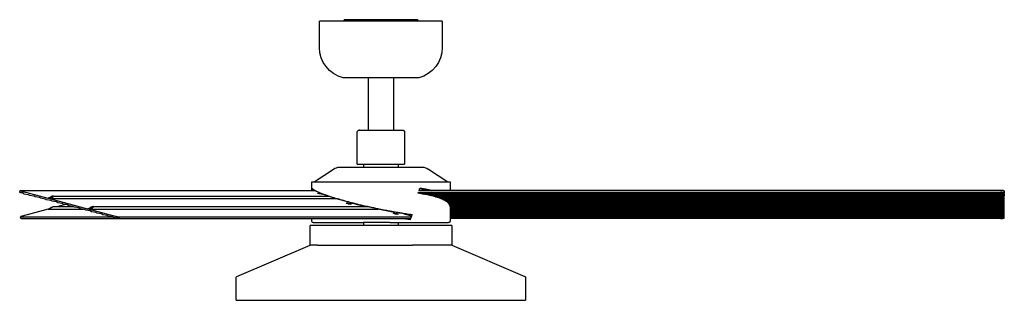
# Model space of a CAD drawing. Extents: x 15245 to 17758, y -42 to 1567.
# Tile 4 of 12: x 16716 to 17758, y -42 to 255. Entities that reach past the tile are written whole.
import ezdxf

# ---------------------------------------------------------------- set-up
doc = ezdxf.new("R2010")
doc.units = 0
doc.layers.add('MAKE2D$VISIBLE$CURVAS', color=7, linetype='CONTINUOUS')

msp = doc.modelspace()

# ---------------------------------------------------------------- linework, layer by layer
at = {"layer": 'MAKE2D$VISIBLE$CURVAS'}
for p, q in [((17130.8, 253.9), (17033.3, 253.9)), ((17033.3, 226), (17033.3, 253.9)), ((17059.4, 253.9), (17059.4, 255.3)), ((17059.8, 255.3), (17059.4, 255.3)), ((17072.8, 255.3), (17059.8, 255.3)), ((17095.3, 255.3), (17072.8, 255.3)), ((17072.8, 255.3), (17072.8, 253.9)), ((17095.3, 253.9), (17095.3, 255.3)), ((17097.4, 255.3), (17095.3, 255.3)), ((17101.3, 255.3), (17097.4, 255.3)), ((17097.4, 255.3), (17097.4, 253.9)), ((17101.3, 253.9), (17101.3, 255.3)), ((17114.3, 255.3), (17101.3, 255.3)), ((17118.4, 255.3), (17114.3, 255.3)), ((17135.7, 255.3), (17118.4, 255.3)), ((17163.3, 253.9), (17130.8, 253.9)), ((17137.2, 255.3), (17135.7, 255.3)), ((17137.2, 255.3), (17137.2, 253.9)), ((17163.3, 253.9), (17163.3, 226)), ((17118.3, 193.9), (17058.3, 193.9)), ((17085.1, 138.5), (17085.1, 193.9)), ((17111.5, 193.9), (17111.5, 138.5)), ((17138.3, 193.9), (17118.3, 193.9)), ((17073.3, 102.5), (17073.3, 136.4)), ((17075.4, 138.5), (17109.8, 138.5)), ((17075.6, 138.4), (17075.4, 138.5)), ((17109.8, 138.5), (17121.2, 138.5)), ((17121.2, 138.5), (17121, 138.4)), ((17123.3, 136.4), (17123.3, 102.5)), ((17027.6, 83.6), (17048.1, 97.3)), ((17054.5, 99.4), (17120.2, 99.4)), ((17073.3, 102.5), (17110.8, 102.5)), ((17080.2, 99.4), (17080.2, 102.5)), ((17110.8, 102.5), (17123.3, 102.5)), ((17116.4, 102.5), (17116.4, 99.4)), ((17120.2, 99.4), (17142.1, 99.4)), ((17148.5, 97.3), (17169, 83.6)), ((17025.1, 83.6), (17134.9, 83.6)), ((17025.1, 74.7), (17025.1, 83.6)), ((17134.9, 83.6), (17171.5, 83.6)), ((17171.5, 83.6), (17171.5, 74.7)), ((16716.1, 72.7), (16716.5, 74.6)), ((16717, 74.7), (17028.4, 74.7)), ((16718.4, 73.8), (16745.8, 66.5)), ((17025.2, 74.7), (17025.3, 77.2)), ((17027.4, 75.3), (17027.4, 75.3)), ((17027.4, 75.3), (17027.4, 74.7)), ((17753.9, 74.7), (17138.6, 74.7)), ((17138.7, 74.7), (17139.5, 77.2)), ((17757.9, 73.8), (17757.9, 72.2)), ((16719.2, 72), (16718.1, 72.2)), ((16720.6, 71.1), (16719.2, 72)), ((16720.6, 71.1), (16725.2, 70.4)), ((16725.2, 70.4), (16726.5, 69.6)), ((16726.5, 69.6), (16731.1, 68.8)), ((16732.5, 68), (16731.1, 68.8)), ((16737.1, 67.2), (16732.5, 68)), ((16738.4, 66.4), (16737.1, 67.2)), ((16743, 65.6), (16738.4, 66.4)), ((16744.4, 64.8), (16743, 65.6)), ((16749, 64.1), (16744.4, 64.8)), ((16745.8, 66.5), (16748.9, 67.9)), ((16745.8, 66.5), (16747.5, 66)), ((16747.5, 66), (16750.6, 67.5)), ((16747.5, 66), (17051.8, 66)), ((16747.5, 66), (16788, 55.2)), ((16750.3, 63.2), (16749, 64.1)), ((16754.9, 62.5), (16750.3, 63.2)), ((16751.6, 68.7), (17043.2, 68.7)), ((17137.6, 71.8), (17138, 72.7)), ((17757.9, 72), (17137.7, 72)), ((17138, 72.7), (17753.9, 72.7)), ((17142, 71.1), (17757.9, 71.1)), ((17757.9, 70.4), (17146, 70.4)), ((17757.9, 69.6), (17150, 69.6)), ((17150.4, 69.6), (17150.4, 69.5)), ((17757.9, 68.8), (17153, 68.8)), ((17156.1, 68), (17757.9, 68)), ((17757.9, 67.2), (17158.4, 67.2)), ((17757.9, 66.4), (17160.8, 66.4)), ((17757.9, 65.6), (17162.7, 65.6)), ((17757.9, 64.8), (17164.5, 64.8)), ((17757.9, 64.1), (17165.9, 64.1)), ((17757.9, 63.2), (17167.3, 63.2)), ((17757.9, 72), (17757.9, 72.2)), ((17757.9, 71.1), (17757.9, 72)), ((17757.9, 71.1), (17757.9, 70.4)), ((17757.9, 70.4), (17757.9, 69.6)), ((17757.9, 69.6), (17757.9, 68.8)), ((17757.9, 68), (17757.9, 68.8)), ((17757.9, 67.2), (17757.9, 68)), ((17757.9, 66.4), (17757.9, 67.2)), ((17757.9, 65.6), (17757.9, 66.4)), ((17757.9, 64.8), (17757.9, 65.6)), ((17757.9, 64.1), (17757.9, 64.8)), ((17757.9, 63.2), (17757.9, 64.1)), ((17757.9, 62.5), (17757.9, 63.2)), ((16746.2, 54.8), (16718.8, 47.5)), ((16746.2, 54.8), (16748.7, 56.2)), ((16746.2, 54.8), (16783.3, 54.8)), ((16751.4, 57.5), (16773.2, 57.5)), ((16756.3, 61.6), (16754.9, 62.5)), ((16760.9, 60.9), (16756.3, 61.6)), ((16764.6, 59.7), (16756.3, 57.5)), ((16762.2, 60), (16760.9, 60.9)), ((16766.8, 59.3), (16762.2, 60)), ((16768.2, 58.5), (16766.8, 59.3)), ((16772.8, 57.7), (16768.2, 58.5)), ((16774.1, 56.9), (16772.8, 57.7)), ((16778.8, 56.1), (16774.1, 56.9)), ((16780.1, 55.3), (16778.8, 56.1)), ((16784.7, 54.5), (16780.1, 55.3)), ((16786, 53.7), (16784.7, 54.5)), ((16790.7, 53), (16786, 53.7)), ((16788, 55.2), (16791.1, 56.7)), ((16788, 55.2), (16789.7, 54.8)), ((16789.7, 54.8), (16792.8, 56.2)), ((16789.7, 54.8), (17094.9, 54.8)), ((16789.7, 54.8), (16817.1, 47.5)), ((16792, 52.1), (16790.7, 53)), ((16796.6, 51.4), (16792, 52.1)), ((16793.8, 57.5), (17085.7, 57.5)), ((17062.8, 57.6), (17063.3, 57.5)), ((17067.1, 61.4), (17069.1, 61.4)), ((17072.9, 60.4), (17072.9, 60.4)), ((17094.9, 54.8), (17095, 55.5)), ((17757.9, 62.5), (17168.4, 62.5)), ((17757.9, 61.6), (17169.4, 61.6)), ((17757.9, 60.9), (17170.1, 60.9)), ((17757.9, 60), (17170.8, 60)), ((17757.9, 59.3), (17171.2, 59.3)), ((17757.9, 58.5), (17171.4, 58.5)), ((17757.9, 57.7), (17171.5, 57.7)), ((17171.5, 57.6), (17171.5, 42.2)), ((17757.9, 56.9), (17171.5, 56.9)), ((17757.9, 56.1), (17171.5, 56.1)), ((17757.9, 55.3), (17171.5, 55.3)), ((17757.9, 54.5), (17171.5, 54.5)), ((17757.9, 53.7), (17171.5, 53.7)), ((17757.9, 53), (17171.5, 53)), ((17757.9, 52.1), (17171.5, 52.1)), ((17757.9, 61.6), (17757.9, 62.5)), ((17757.9, 60.9), (17757.9, 61.6)), ((17757.9, 60), (17757.9, 60.9)), ((17757.9, 59.3), (17757.9, 60)), ((17757.9, 58.5), (17757.9, 59.3)), ((17757.9, 57.7), (17757.9, 58.5)), ((17757.9, 56.9), (17757.9, 57.7)), ((17757.9, 56.1), (17757.9, 56.9)), ((17757.9, 55.3), (17757.9, 56.1)), ((17757.9, 54.5), (17757.9, 55.3)), ((17757.9, 53.7), (17757.9, 54.5)), ((17757.9, 53), (17757.9, 53.7)), ((17757.9, 52.1), (17757.9, 53)), ((17757.9, 51.4), (17757.9, 52.1)), ((16717.2, 45.1), (16716.9, 46.7)), ((16717.4, 46.6), (16814.5, 46.6)), ((16717.7, 45.1), (16822.2, 45.1)), ((16798, 50.5), (16796.6, 51.4)), ((16802.6, 49.8), (16798, 50.5)), ((16803.9, 48.9), (16802.6, 49.8)), ((16808.5, 48.2), (16803.9, 48.9)), ((16809.9, 47.3), (16808.5, 48.2)), ((16814.5, 46.6), (16809.9, 47.3)), ((16815.8, 45.8), (16814.5, 46.6)), ((16816.8, 45.6), (16815.8, 45.8)), ((16822.2, 45.1), (17129.8, 45.1)), ((16822.5, 46.6), (17130.3, 46.6)), ((17025.1, 42.2), (17025.1, 45.1)), ((17122.6, 50), (17130.8, 47.8)), ((17757.9, 51.4), (17171.5, 51.4)), ((17757.9, 50.5), (17171.5, 50.5)), ((17757.9, 49.8), (17171.5, 49.8)), ((17757.9, 48.9), (17171.5, 48.9)), ((17757.9, 48.2), (17171.5, 48.2)), ((17757.9, 47.3), (17171.5, 47.3)), ((17757.9, 46.6), (17171.5, 46.6)), ((17171.5, 45.8), (17757.9, 45.8)), ((17753.9, 45.1), (17171.5, 45.1)), ((17757.9, 50.5), (17757.9, 51.4)), ((17757.9, 49.8), (17757.9, 50.5)), ((17757.9, 48.9), (17757.9, 49.8)), ((17757.9, 48.2), (17757.9, 48.9)), ((17757.9, 47.3), (17757.9, 48.2)), ((17757.9, 46.6), (17757.9, 47.3)), ((17757.9, 45.8), (17757.9, 46.6)), ((17757.9, 45.6), (17757.9, 45.8)), ((17023.3, 16.7), (17023.3, 37.7)), ((17031.2, 37.7), (17023.3, 37.7)), ((17026.6, 40.7), (17079.7, 40.7)), ((17173.3, 37.7), (17031.2, 37.7)), ((17107.7, 40.7), (17079.7, 40.7)), ((17080.2, 37.7), (17080.2, 40.7)), ((17107.7, 40.7), (17134.2, 40.7)), ((17116.4, 40.7), (17116.4, 37.7)), ((17134.2, 40.7), (17155.2, 40.7)), ((17155.2, 40.7), (17167.6, 40.7)), ((17167.6, 40.7), (17170, 40.7)), ((17173.3, 37.7), (17173.3, 16.7)), ((16945.9, -16.3), (17023.3, 16.7)), ((17031.2, 16.7), (17023.3, 16.7)), ((17031.2, 16.7), (17131.9, 16.7)), ((17173.3, 16.7), (17131.9, 16.7)), ((17173.3, 16.7), (17250.7, -16.3)), ((16945.3, -41.6), (16945.3, -17.2)), ((17251.3, -17.2), (17251.3, -41.6)), ((16945.3, -41.6), (17166.9, -41.6)), ((17166.9, -41.6), (17251.3, -41.6))]:
    msp.add_line(p, q, dxfattribs=at)
for points in [[(17121.2, 138.5), (17121.5, 138.4), (17121.6, 138.4), (17121.6, 138.4), (17121.7, 138.4), (17121.7, 138.4), (17121.8, 138.4), (17121.8, 138.4), (17121.9, 138.3), (17121.9, 138.3), (17122, 138.3), (17122, 138.3), (17122.1, 138.3), (17122.1, 138.3), (17122.2, 138.2), (17122.2, 138.2), (17122.3, 138.2), (17122.3, 138.1), (17122.4, 138.1), (17122.4, 138.1), (17122.4, 138.1), (17122.5, 138), (17122.5, 138), (17122.6, 138), (17122.6, 137.9), (17122.6, 137.9), (17122.7, 137.9), (17122.7, 137.8), (17122.7, 137.8), (17122.8, 137.7), (17122.8, 137.7), (17122.9, 137.7), (17122.9, 137.6), (17122.9, 137.6), (17122.9, 137.5), (17123, 137.5), (17123, 137.4), (17123, 137.4), (17123, 137.3), (17123.1, 137.3), (17123.1, 137.3), (17123.1, 137.2), (17123.1, 137.2), (17123.2, 137.1), (17123.2, 137.1), (17123.2, 137), (17123.2, 137), (17123.2, 136.9), (17123.2, 136.9), (17123.2, 136.8), (17123.2, 136.8), (17123.3, 136.7), (17123.3, 136.7), (17123.3, 136.6), (17123.3, 136.6), (17123.3, 136.5), (17123.3, 136.5), (17123.3, 136.5), (17123.3, 136.4)], [(16716.5, 74.6), (16716.5, 74.6), (16716.5, 74.6), (16716.5, 74.6), (16716.5, 74.6), (16716.5, 74.6), (16716.5, 74.6), (16716.5, 74.6), (16716.5, 74.6), (16716.5, 74.6), (16716.5, 74.6), (16716.5, 74.6), (16716.5, 74.6), (16716.5, 74.6), (16716.5, 74.6), (16716.5, 74.6), (16716.5, 74.6), (16716.5, 74.6), (16716.5, 74.6), (16716.5, 74.6), (16716.5, 74.6), (16716.5, 74.6), (16716.5, 74.6), (16716.5, 74.6), (16716.5, 74.6), (16716.5, 74.6), (16716.5, 74.6), (16716.5, 74.6), (16716.5, 74.6), (16716.5, 74.6), (16716.5, 74.6), (16716.5, 74.6), (16716.5, 74.6), (16716.5, 74.6), (16716.5, 74.6), (16716.5, 74.6), (16716.5, 74.6), (16716.5, 74.6), (16716.5, 74.6), (16716.5, 74.6), (16716.5, 74.6), (16716.6, 74.6), (16716.6, 74.6), (16716.6, 74.6), (16716.6, 74.6), (16716.6, 74.6), (16716.6, 74.6), (16716.6, 74.7), (16716.6, 74.7), (16716.7, 74.7), (16716.7, 74.7), (16716.7, 74.7), (16716.7, 74.7), (16716.8, 74.7), (16716.8, 74.7), (16716.9, 74.7), (16717, 74.7)], [(16718.4, 73.8), (16718.2, 73.8), (16718, 73.9), (16717.8, 74), (16717.6, 74), (16717.4, 74.1), (16717.3, 74.1), (16717.1, 74.2), (16717, 74.2), (16716.8, 74.3), (16716.8, 74.3), (16716.7, 74.3), (16716.7, 74.4), (16716.7, 74.4), (16716.6, 74.4), (16716.6, 74.4), (16716.6, 74.4), (16716.6, 74.4), (16716.6, 74.4), (16716.6, 74.4), (16716.5, 74.5), (16716.5, 74.5), (16716.5, 74.5), (16716.5, 74.5), (16716.5, 74.5), (16716.5, 74.5), (16716.5, 74.5), (16716.5, 74.5), (16716.5, 74.5), (16716.5, 74.5), (16716.5, 74.5), (16716.5, 74.5), (16716.5, 74.5), (16716.5, 74.5), (16716.5, 74.5), (16716.5, 74.5), (16716.5, 74.5), (16716.5, 74.5), (16716.5, 74.5), (16716.5, 74.5), (16716.5, 74.5), (16716.5, 74.5), (16716.5, 74.5), (16716.5, 74.5), (16716.5, 74.5), (16716.5, 74.5), (16716.5, 74.5), (16716.5, 74.5), (16716.5, 74.5), (16716.5, 74.5), (16716.5, 74.5), (16716.5, 74.5), (16716.5, 74.6), (16716.5, 74.6), (16716.5, 74.6), (16716.5, 74.6), (16716.5, 74.6), (16716.5, 74.6), (16716.5, 74.6), (16716.5, 74.6), (16716.5, 74.6), (16716.5, 74.6)], [(17025.3, 77.2), (17025.3, 77.2), (17025.3, 77.2), (17025.3, 77.1), (17025.4, 77.1), (17025.4, 77), (17025.5, 76.9), (17025.5, 76.8), (17025.6, 76.8), (17025.7, 76.7), (17025.7, 76.6), (17025.8, 76.5), (17025.9, 76.4), (17026, 76.4), (17026.1, 76.3), (17026.2, 76.2), (17026.3, 76.1), (17026.4, 76), (17026.5, 75.9), (17026.6, 75.8), (17026.8, 75.7), (17027, 75.6), (17027.3, 75.4), (17027.6, 75.2), (17027.9, 75), (17028.2, 74.8), (17028.6, 74.6), (17029, 74.4), (17029.3, 74.2), (17029.7, 74), (17030.2, 73.8), (17030.6, 73.6), (17031, 73.4), (17031.5, 73.1), (17032, 72.9), (17032.5, 72.7), (17033, 72.5), (17033.5, 72.3), (17034.1, 72), (17034.6, 71.8), (17035.2, 71.6), (17035.8, 71.4), (17036.4, 71.1), (17037, 70.9), (17037.6, 70.7), (17038.3, 70.4), (17038.9, 70.2), (17039.6, 69.9), (17040.3, 69.7), (17041, 69.5), (17041.7, 69.2), (17042.4, 69), (17043.1, 68.7), (17043.8, 68.5), (17044.6, 68.3), (17045.3, 68), (17046.1, 67.8), (17046.8, 67.5), (17047.6, 67.3), (17048.4, 67.1), (17049.2, 66.8), (17050, 66.6), (17050.8, 66.3), (17051.6, 66.1), (17052.4, 65.8), (17053.2, 65.6), (17054.1, 65.4), (17054.9, 65.1), (17056.6, 64.7), (17058.3, 64.2), (17060, 63.7), (17061.7, 63.3), (17063.5, 62.8), (17065.3, 62.3), (17067.1, 61.8), (17069.1, 61.4), (17071, 60.9), (17073, 60.4), (17075, 59.9), (17077.1, 59.4), (17079.2, 58.9), (17081.4, 58.4), (17083.6, 57.9), (17085.8, 57.4), (17086.9, 57.2), (17088, 56.9), (17089.1, 56.7), (17090.3, 56.5), (17091.4, 56.2), (17092.6, 56), (17093.7, 55.7), (17094.9, 55.5), (17096, 55.3), (17097.2, 55), (17098.3, 54.8), (17099.5, 54.6), (17100.7, 54.3), (17101.8, 54.1), (17103, 53.9), (17104.2, 53.7), (17105.4, 53.4), (17106.5, 53.2), (17107.7, 53), (17108.9, 52.8), (17110, 52.6), (17111.2, 52.4), (17112.4, 52.2), (17113.5, 51.9), (17114.7, 51.7), (17115.8, 51.5), (17117, 51.4), (17118.1, 51.2), (17119.2, 51), (17120.4, 50.8), (17121.5, 50.6), (17122.6, 50.4), (17123.7, 50.2), (17124.8, 50.1), (17125.9, 49.9), (17127, 49.7), (17128.1, 49.6), (17129.2, 49.4), (17130.2, 49.3), (17131.3, 49.1)], [(17139.5, 77.2), (17140.4, 77.1), (17141.3, 77), (17142.1, 76.8), (17142.9, 76.7), (17143.8, 76.5), (17144.6, 76.4), (17145.4, 76.2), (17146.2, 76), (17147, 75.9), (17147.8, 75.7), (17148.6, 75.6), (17149.3, 75.4), (17150.1, 75.2), (17150.8, 75), (17151.6, 74.9), (17152.3, 74.7)], [(17757.9, 73.8), (17757.9, 73.8), (17757.9, 73.8), (17757.9, 73.8), (17757.9, 73.8), (17757.9, 73.8), (17757.9, 73.8), (17757.9, 73.8), (17757.9, 73.8), (17757.9, 73.8), (17757.9, 73.8), (17757.9, 73.8), (17757.9, 73.8), (17757.9, 73.8), (17757.9, 73.9), (17757.9, 73.9), (17757.9, 73.9), (17757.9, 73.9), (17757.9, 73.9), (17757.9, 73.9), (17757.9, 73.9), (17757.9, 73.9), (17757.9, 73.9), (17757.9, 73.9), (17757.9, 73.9), (17757.9, 73.9), (17757.9, 73.9), (17757.9, 73.9), (17757.9, 73.9), (17757.9, 73.9), (17757.9, 73.9), (17757.9, 74), (17757.9, 74), (17757.8, 74), (17757.8, 74), (17757.8, 74), (17757.8, 74), (17757.8, 74), (17757.8, 74), (17757.8, 74), (17757.8, 74.1), (17757.7, 74.1), (17757.7, 74.1), (17757.7, 74.1), (17757.7, 74.1), (17757.7, 74.1), (17757.6, 74.1), (17757.6, 74.2), (17757.5, 74.2), (17757.5, 74.2), (17757.4, 74.2), (17757.4, 74.2), (17757.3, 74.3), (17757.3, 74.3), (17757.2, 74.3), (17757, 74.3), (17756.9, 74.4), (17756.8, 74.4), (17756.6, 74.5), (17756.5, 74.5), (17756.3, 74.5), (17756.1, 74.5), (17756, 74.6), (17755.8, 74.6), (17755.6, 74.6), (17755.4, 74.6), (17755.2, 74.6), (17755, 74.6), (17754.9, 74.7), (17754.7, 74.7), (17754.3, 74.7), (17753.9, 74.7)], [(16718.1, 72.2), (16717.7, 72.2), (16717.3, 72.3), (16716.9, 72.4), (16716.8, 72.4), (16716.6, 72.4), (16716.5, 72.5), (16716.4, 72.5), (16716.4, 72.5), (16716.3, 72.5), (16716.3, 72.6), (16716.2, 72.6), (16716.2, 72.6), (16716.2, 72.6), (16716.2, 72.6), (16716.2, 72.6), (16716.2, 72.6), (16716.1, 72.6), (16716.1, 72.6), (16716.1, 72.6), (16716.1, 72.6), (16716.1, 72.6), (16716.1, 72.6), (16716.1, 72.6), (16716.1, 72.6), (16716.1, 72.6), (16716.1, 72.6), (16716.1, 72.6), (16716.1, 72.6), (16716.1, 72.6), (16716.1, 72.6), (16716.1, 72.6), (16716.1, 72.6), (16716.1, 72.6), (16716.1, 72.6), (16716.1, 72.6), (16716.1, 72.6), (16716.1, 72.6), (16716.1, 72.6), (16716.1, 72.6), (16716.1, 72.6), (16716.1, 72.7), (16716.1, 72.7), (16716.1, 72.7), (16716.1, 72.7), (16716.1, 72.7), (16716.1, 72.7), (16716.1, 72.7), (16716.1, 72.7), (16716.1, 72.7), (16716.1, 72.7), (16716.1, 72.7)], [(16751.6, 68.7), (16751.5, 68.7), (16751.5, 68.7), (16751.4, 68.7), (16751.3, 68.7), (16751.3, 68.7), (16751.2, 68.7), (16751.1, 68.7), (16751, 68.7), (16750.9, 68.6), (16750.7, 68.6), (16750.5, 68.5), (16750.3, 68.5), (16750.2, 68.4), (16750, 68.4), (16749.8, 68.3), (16749.6, 68.2), (16749.4, 68.2), (16749.2, 68.1), (16749.1, 68), (16748.9, 67.9)], [(16750.6, 67.5), (16750.8, 67.6), (16751, 67.7), (16751.1, 67.8), (16751.3, 67.9), (16751.4, 67.9), (16751.5, 68), (16751.5, 68), (16751.6, 68.1), (16751.7, 68.1), (16751.7, 68.1), (16751.7, 68.2), (16751.8, 68.2), (16751.8, 68.2), (16751.8, 68.2), (16751.8, 68.3), (16751.9, 68.3), (16751.9, 68.3), (16751.9, 68.3), (16751.9, 68.3), (16751.9, 68.4), (16751.9, 68.4), (16751.9, 68.4), (16751.9, 68.4), (16751.9, 68.4), (16751.9, 68.4), (16751.9, 68.4), (16752, 68.4), (16752, 68.4), (16752, 68.4), (16752, 68.4), (16752, 68.5), (16752, 68.5), (16752, 68.5), (16752, 68.5), (16752, 68.5), (16752, 68.5), (16752, 68.5), (16752, 68.5), (16752, 68.5), (16752, 68.5), (16752, 68.5), (16752, 68.5), (16752, 68.5), (16752, 68.5), (16752, 68.5), (16752, 68.5), (16752, 68.5), (16752, 68.5), (16752, 68.5), (16752, 68.5), (16752, 68.5), (16752, 68.5), (16752, 68.5), (16752, 68.5), (16752, 68.6), (16752, 68.6), (16752, 68.6), (16752, 68.6), (16752, 68.6), (16752, 68.6), (16752, 68.6), (16752, 68.6), (16752, 68.6), (16752, 68.6), (16752, 68.6), (16752, 68.6), (16752, 68.6), (16752, 68.6), (16752, 68.6), (16752, 68.6), (16752, 68.6), (16752, 68.6), (16752, 68.6), (16752, 68.6), (16751.9, 68.6), (16751.9, 68.6), (16751.9, 68.6), (16751.9, 68.6), (16751.9, 68.6), (16751.9, 68.6), (16751.9, 68.6), (16751.9, 68.6), (16751.9, 68.6), (16751.9, 68.6), (16751.9, 68.6), (16751.9, 68.6), (16751.9, 68.6), (16751.9, 68.6), (16751.9, 68.6), (16751.9, 68.6), (16751.9, 68.7), (16751.9, 68.7), (16751.9, 68.7), (16751.9, 68.7), (16751.9, 68.7), (16751.9, 68.7), (16751.9, 68.7), (16751.8, 68.7), (16751.8, 68.7), (16751.8, 68.7), (16751.8, 68.7), (16751.8, 68.7), (16751.8, 68.7), (16751.8, 68.7), (16751.8, 68.7), (16751.8, 68.7), (16751.7, 68.7), (16751.7, 68.7), (16751.7, 68.7), (16751.6, 68.7), (16751.6, 68.7), (16751.6, 68.7)], [(17031.5, 71.8), (17031.5, 71.8), (17031.5, 71.8), (17031.5, 71.8), (17031.5, 71.8), (17031.5, 71.8), (17031.5, 71.8), (17031.5, 71.8), (17031.5, 71.8), (17031.5, 71.8), (17031.5, 71.8), (17031.5, 71.8), (17031.5, 71.8), (17031.5, 71.8), (17031.5, 71.8), (17031.5, 71.8), (17031.5, 71.8), (17031.5, 71.8), (17031.5, 71.8), (17031.5, 71.8), (17031.5, 71.8), (17031.5, 71.8), (17031.5, 71.8), (17031.5, 71.8), (17031.5, 71.8), (17031.5, 71.8), (17031.5, 71.8), (17031.5, 71.9), (17031.5, 71.9), (17031.5, 71.9), (17031.5, 71.9), (17031.5, 71.9), (17031.5, 71.9), (17031.5, 71.9), (17031.5, 71.9), (17031.5, 71.9), (17031.5, 71.9), (17031.5, 71.9), (17031.5, 71.9), (17031.5, 71.9), (17031.5, 71.9), (17031.5, 71.9), (17031.5, 71.9), (17031.5, 71.9), (17031.5, 71.9), (17031.5, 71.9), (17031.5, 71.9), (17031.6, 71.9), (17031.6, 71.9), (17031.6, 71.9), (17031.6, 71.9), (17031.6, 71.9), (17031.6, 71.9), (17031.7, 71.9), (17031.7, 71.9), (17031.7, 71.9), (17031.8, 71.9)], [(17036.2, 70.7), (17036.1, 70.7), (17036, 70.7), (17035.8, 70.7), (17035.7, 70.8), (17035.5, 70.8), (17035.3, 70.8), (17035.2, 70.8), (17035, 70.9), (17034.7, 70.9), (17034.5, 70.9), (17034.3, 71), (17034.1, 71), (17033.7, 71.1), (17033.3, 71.2), (17032.9, 71.3), (17032.8, 71.3), (17032.6, 71.4), (17032.4, 71.4), (17032.2, 71.5), (17032.1, 71.5), (17032, 71.5), (17031.8, 71.6), (17031.8, 71.6), (17031.7, 71.6), (17031.7, 71.7), (17031.6, 71.7), (17031.6, 71.7), (17031.6, 71.7), (17031.6, 71.7), (17031.6, 71.7), (17031.5, 71.7), (17031.5, 71.7), (17031.5, 71.7), (17031.5, 71.7), (17031.5, 71.8), (17031.5, 71.8), (17031.5, 71.8), (17031.5, 71.8), (17031.5, 71.8), (17031.5, 71.8), (17031.5, 71.8), (17031.5, 71.8), (17031.5, 71.8), (17031.5, 71.8), (17031.5, 71.8), (17031.5, 71.8), (17031.5, 71.8), (17031.5, 71.8), (17031.5, 71.8), (17031.5, 71.8), (17031.5, 71.8), (17031.5, 71.8), (17031.5, 71.8), (17031.5, 71.8), (17031.5, 71.8), (17031.5, 71.8), (17031.5, 71.8), (17031.5, 71.8), (17031.5, 71.8), (17031.5, 71.8), (17031.5, 71.8), (17031.5, 71.8), (17031.5, 71.8), (17031.5, 71.8), (17031.5, 71.8), (17031.5, 71.8), (17031.5, 71.8), (17031.5, 71.8), (17031.5, 71.8), (17031.5, 71.8), (17031.5, 71.8)], [(17031.8, 71.9), (17031.9, 71.9), (17032, 71.9), (17032.2, 71.9), (17032.3, 71.9), (17032.5, 71.9), (17032.7, 71.8), (17032.9, 71.8), (17033.1, 71.8), (17033.3, 71.7), (17033.5, 71.7), (17033.7, 71.7), (17033.9, 71.6), (17034.3, 71.6), (17034.7, 71.5), (17035.1, 71.4), (17035.3, 71.3), (17035.4, 71.3), (17035.6, 71.2), (17035.8, 71.2), (17035.9, 71.1), (17036.1, 71.1), (17036.2, 71), (17036.2, 71), (17036.3, 71), (17036.3, 71), (17036.4, 71), (17036.4, 70.9), (17036.4, 70.9), (17036.4, 70.9), (17036.5, 70.9), (17036.5, 70.9), (17036.5, 70.9), (17036.5, 70.9), (17036.5, 70.9), (17036.5, 70.9), (17036.5, 70.9), (17036.5, 70.9), (17036.5, 70.9), (17036.5, 70.9), (17036.5, 70.9), (17036.5, 70.9), (17036.5, 70.9), (17036.5, 70.9), (17036.5, 70.8), (17036.5, 70.8), (17036.5, 70.8), (17036.5, 70.8), (17036.5, 70.8), (17036.5, 70.8), (17036.5, 70.8), (17036.5, 70.8), (17036.5, 70.8), (17036.6, 70.8), (17036.6, 70.8), (17036.6, 70.8), (17036.6, 70.8), (17036.6, 70.8), (17036.6, 70.8), (17036.6, 70.8), (17036.6, 70.8), (17036.6, 70.8), (17036.6, 70.8), (17036.6, 70.8), (17036.6, 70.8), (17036.6, 70.8), (17036.6, 70.8), (17036.6, 70.8), (17036.6, 70.8), (17036.6, 70.8), (17036.6, 70.8), (17036.6, 70.8)], [(17036.6, 70.8), (17036.6, 70.8), (17036.6, 70.8), (17036.6, 70.8), (17036.6, 70.8), (17036.6, 70.8), (17036.6, 70.8), (17036.6, 70.8), (17036.6, 70.8), (17036.6, 70.8), (17036.6, 70.8), (17036.6, 70.8), (17036.6, 70.8), (17036.6, 70.8), (17036.5, 70.8), (17036.5, 70.8), (17036.5, 70.8), (17036.5, 70.8), (17036.5, 70.8), (17036.5, 70.8), (17036.5, 70.8), (17036.5, 70.8), (17036.5, 70.8), (17036.5, 70.8), (17036.5, 70.8), (17036.5, 70.8), (17036.5, 70.8), (17036.5, 70.8), (17036.5, 70.8), (17036.5, 70.8), (17036.5, 70.8), (17036.5, 70.8), (17036.5, 70.8), (17036.5, 70.8), (17036.5, 70.8), (17036.5, 70.8), (17036.5, 70.8), (17036.5, 70.8), (17036.5, 70.8), (17036.5, 70.8), (17036.5, 70.8), (17036.5, 70.8), (17036.5, 70.8), (17036.5, 70.8), (17036.5, 70.8), (17036.5, 70.8), (17036.5, 70.8), (17036.5, 70.8), (17036.4, 70.7), (17036.4, 70.7), (17036.4, 70.7), (17036.4, 70.7), (17036.4, 70.7), (17036.4, 70.7), (17036.3, 70.7), (17036.3, 70.7), (17036.2, 70.7)], [(17082.5, 57.5), (17081.4, 57.7), (17080.2, 58), (17079.1, 58.3), (17078, 58.5), (17076.9, 58.8), (17075.8, 59.1), (17074.7, 59.4), (17073.6, 59.6), (17072.5, 59.9), (17071.4, 60.2), (17070.4, 60.5), (17069.3, 60.7), (17068.3, 61), (17067.3, 61.3), (17066.3, 61.6), (17065.3, 61.8), (17064.3, 62.1), (17063.4, 62.4), (17062.4, 62.7), (17061.5, 62.9), (17060.6, 63.2), (17059.8, 63.5), (17058.9, 63.7), (17058.1, 64), (17057.3, 64.3), (17056.5, 64.5), (17055.7, 64.8), (17055, 65), (17054.2, 65.3), (17053.5, 65.5), (17052.9, 65.8), (17052.2, 66)], [(17171.5, 57.6), (17171.5, 57.7), (17171.5, 57.8), (17171.5, 57.9), (17171.5, 58), (17171.5, 58.2), (17171.5, 58.3), (17171.5, 58.4), (17171.4, 58.5), (17171.4, 58.6), (17171.4, 58.8), (17171.3, 58.9), (17171.3, 59), (17171.2, 59.1), (17171.2, 59.3), (17171.1, 59.4), (17171.1, 59.5), (17171, 59.6), (17170.9, 59.7), (17170.9, 59.9), (17170.8, 60), (17170.7, 60.1), (17170.6, 60.2), (17170.5, 60.4), (17170.4, 60.5), (17170.3, 60.6), (17170.2, 60.7), (17170.1, 60.9), (17170, 61), (17169.9, 61.1), (17169.8, 61.2), (17169.7, 61.4), (17169.6, 61.5), (17169.4, 61.6), (17169.3, 61.7), (17169.2, 61.9), (17169, 62), (17168.9, 62.1), (17168.7, 62.2), (17168.6, 62.4), (17168.4, 62.5), (17168.2, 62.6), (17168.1, 62.7), (17167.9, 62.9), (17167.7, 63), (17167.5, 63.1), (17167.3, 63.2), (17167.1, 63.4), (17166.9, 63.5), (17166.7, 63.6), (17166.5, 63.7), (17166.3, 63.8), (17166.1, 64), (17165.9, 64.1), (17165.7, 64.2), (17165.4, 64.3), (17165.2, 64.5), (17165, 64.6), (17164.7, 64.7), (17164.5, 64.8), (17164.2, 64.9), (17164, 65.1), (17163.7, 65.2), (17163.4, 65.3), (17163.2, 65.4), (17162.9, 65.5), (17162.6, 65.7), (17162.3, 65.8), (17162, 65.9), (17161.7, 66), (17161.4, 66.1), (17160.8, 66.4), (17160.2, 66.6), (17159.6, 66.8), (17158.9, 67.1), (17158.2, 67.3), (17157.5, 67.5), (17156.8, 67.7), (17156.1, 68), (17155.4, 68.2), (17154.6, 68.4), (17153.8, 68.6), (17153.1, 68.8), (17152.2, 69), (17151.4, 69.2), (17150.6, 69.4), (17149.8, 69.6), (17148.9, 69.8), (17148, 70), (17147.1, 70.2), (17146.2, 70.4), (17145.3, 70.5), (17144.4, 70.7), (17143.5, 70.9), (17142.5, 71.1), (17141.6, 71.2), (17140.6, 71.4), (17139.6, 71.5), (17138.6, 71.7), (17137.6, 71.8)], [(17757.9, 72.2), (17757.9, 72.2), (17757.9, 72.2), (17757.9, 72.2), (17757.9, 72.2), (17757.9, 72.2), (17757.9, 72.2), (17757.9, 72.2), (17757.9, 72.2), (17757.9, 72.2), (17757.9, 72.2), (17757.9, 72.2), (17757.9, 72.2), (17757.9, 72.2), (17757.9, 72.2), (17757.9, 72.2), (17757.9, 72.2), (17757.9, 72.2), (17757.9, 72.2), (17757.9, 72.2), (17757.9, 72.2), (17757.9, 72.2), (17757.9, 72.2), (17757.9, 72.3), (17757.9, 72.3), (17757.9, 72.3), (17757.9, 72.3), (17757.9, 72.3), (17757.9, 72.3), (17757.9, 72.3), (17757.9, 72.3), (17757.9, 72.3), (17757.9, 72.3), (17757.9, 72.3), (17757.8, 72.3), (17757.8, 72.3), (17757.8, 72.3), (17757.8, 72.3), (17757.8, 72.3), (17757.8, 72.3), (17757.8, 72.3), (17757.7, 72.4), (17757.7, 72.4), (17757.7, 72.4), (17757.6, 72.4), (17757.6, 72.4), (17757.5, 72.4), (17757.4, 72.5), (17757.3, 72.5), (17757.2, 72.5), (17757, 72.5), (17756.9, 72.6), (17756.8, 72.6), (17756.5, 72.6), (17756.1, 72.6), (17755.8, 72.7), (17755.4, 72.7), (17755, 72.7), (17754.7, 72.7), (17754.3, 72.7), (17753.9, 72.7)], [(16748.7, 56.2), (16749, 56.4), (16749.2, 56.5), (16749.4, 56.6), (16749.6, 56.7), (16749.8, 56.8), (16750, 56.9), (16750.2, 57), (16750.3, 57.1), (16750.5, 57.2), (16750.7, 57.2), (16750.8, 57.3), (16750.9, 57.3), (16751.1, 57.4), (16751.2, 57.4), (16751.2, 57.4), (16751.2, 57.4), (16751.3, 57.4), (16751.3, 57.4), (16751.3, 57.4), (16751.3, 57.5), (16751.3, 57.5), (16751.3, 57.5), (16751.4, 57.5), (16751.4, 57.5), (16751.4, 57.5), (16751.4, 57.5), (16751.4, 57.5)], [(16793.8, 57.5), (16793.7, 57.5), (16793.7, 57.5), (16793.6, 57.5), (16793.5, 57.4), (16793.5, 57.4), (16793.4, 57.4), (16793.3, 57.4), (16793.2, 57.4), (16793.1, 57.4), (16792.9, 57.3), (16792.7, 57.3), (16792.5, 57.2), (16792.4, 57.2), (16792.2, 57.1), (16792, 57), (16791.8, 57), (16791.6, 56.9), (16791.4, 56.8), (16791.3, 56.8), (16791.1, 56.7)], [(16792.8, 56.2), (16793, 56.3), (16793.2, 56.4), (16793.3, 56.5), (16793.5, 56.6), (16793.6, 56.7), (16793.6, 56.7), (16793.7, 56.8), (16793.8, 56.8), (16793.8, 56.9), (16793.9, 56.9), (16793.9, 56.9), (16794, 56.9), (16794, 57), (16794, 57), (16794, 57), (16794, 57), (16794.1, 57.1), (16794.1, 57.1), (16794.1, 57.1), (16794.1, 57.1), (16794.1, 57.1), (16794.1, 57.1), (16794.1, 57.1), (16794.1, 57.1), (16794.1, 57.2), (16794.1, 57.2), (16794.1, 57.2), (16794.1, 57.2), (16794.2, 57.2), (16794.2, 57.2), (16794.2, 57.2), (16794.2, 57.2), (16794.2, 57.2), (16794.2, 57.2), (16794.2, 57.2), (16794.2, 57.2), (16794.2, 57.2), (16794.2, 57.2), (16794.2, 57.2), (16794.2, 57.3), (16794.2, 57.3), (16794.2, 57.3), (16794.2, 57.3), (16794.2, 57.3), (16794.2, 57.3), (16794.2, 57.3), (16794.2, 57.3), (16794.2, 57.3), (16794.2, 57.3), (16794.2, 57.3), (16794.2, 57.3), (16794.2, 57.3), (16794.2, 57.3), (16794.2, 57.3), (16794.2, 57.3), (16794.2, 57.3), (16794.2, 57.3), (16794.2, 57.3), (16794.2, 57.3), (16794.2, 57.3), (16794.2, 57.3), (16794.2, 57.3), (16794.2, 57.3), (16794.2, 57.3), (16794.2, 57.3), (16794.2, 57.3), (16794.2, 57.3), (16794.2, 57.3), (16794.2, 57.3), (16794.2, 57.3), (16794.1, 57.4), (16794.1, 57.4), (16794.1, 57.4), (16794.1, 57.4), (16794.1, 57.4), (16794.1, 57.4), (16794.1, 57.4), (16794.1, 57.4), (16794.1, 57.4), (16794.1, 57.4), (16794.1, 57.4), (16794.1, 57.4), (16794.1, 57.4), (16794.1, 57.4), (16794.1, 57.4), (16794.1, 57.4), (16794.1, 57.4), (16794.1, 57.4), (16794.1, 57.4), (16794.1, 57.4), (16794.1, 57.4), (16794.1, 57.4), (16794.1, 57.4), (16794.1, 57.4), (16794.1, 57.4), (16794.1, 57.4), (16794, 57.4), (16794, 57.4), (16794, 57.4), (16794, 57.4), (16794, 57.4), (16794, 57.4), (16794, 57.4), (16794, 57.4), (16794, 57.4), (16793.9, 57.4), (16793.9, 57.4), (16793.9, 57.5), (16793.9, 57.5), (16793.8, 57.5), (16793.8, 57.5), (16793.8, 57.5)], [(17061.7, 61.1), (17061.7, 61.1), (17061.7, 61.1), (17061.7, 61.1), (17061.7, 61.1), (17061.7, 61.1), (17061.7, 61.1), (17061.7, 61.1), (17061.7, 61.1), (17061.7, 61.1), (17061.7, 61.1), (17061.7, 61.2), (17061.7, 61.2), (17061.7, 61.2), (17061.7, 61.2), (17061.7, 61.2), (17061.7, 61.2), (17061.7, 61.2), (17061.7, 61.2), (17061.7, 61.2), (17061.7, 61.2), (17061.7, 61.2), (17061.7, 61.2), (17061.7, 61.2), (17061.7, 61.2), (17061.7, 61.2), (17061.7, 61.2), (17061.7, 61.2), (17061.7, 61.2), (17061.7, 61.2), (17061.7, 61.2), (17061.7, 61.2), (17061.7, 61.2), (17061.7, 61.2), (17061.7, 61.2), (17061.7, 61.2), (17061.7, 61.2), (17061.7, 61.2), (17061.7, 61.2), (17061.7, 61.2), (17061.7, 61.2), (17061.7, 61.2), (17061.7, 61.2), (17061.7, 61.2), (17061.7, 61.2), (17061.7, 61.2), (17061.8, 61.2), (17061.8, 61.2), (17061.8, 61.2), (17061.8, 61.2), (17061.8, 61.2), (17061.8, 61.2), (17061.8, 61.2), (17061.9, 61.2), (17061.9, 61.2), (17061.9, 61.2), (17062, 61.2)], [(17066.4, 60), (17066.3, 60), (17066.2, 60.1), (17066, 60.1), (17065.9, 60.1), (17065.7, 60.1), (17065.5, 60.1), (17065.4, 60.1), (17065.2, 60.2), (17065, 60.2), (17064.7, 60.2), (17064.5, 60.3), (17064.3, 60.3), (17063.9, 60.4), (17063.5, 60.5), (17063.1, 60.6), (17063, 60.6), (17062.8, 60.7), (17062.6, 60.7), (17062.4, 60.8), (17062.3, 60.8), (17062.2, 60.9), (17062, 60.9), (17062, 60.9), (17061.9, 60.9), (17061.9, 61), (17061.8, 61), (17061.8, 61), (17061.8, 61), (17061.8, 61), (17061.8, 61), (17061.8, 61), (17061.7, 61.1), (17061.7, 61.1), (17061.7, 61.1), (17061.7, 61.1), (17061.7, 61.1), (17061.7, 61.1), (17061.7, 61.1), (17061.7, 61.1), (17061.7, 61.1), (17061.7, 61.1), (17061.7, 61.1), (17061.7, 61.1), (17061.7, 61.1), (17061.7, 61.1), (17061.7, 61.1), (17061.7, 61.1), (17061.7, 61.1), (17061.7, 61.1), (17061.7, 61.1), (17061.7, 61.1), (17061.7, 61.1), (17061.7, 61.1), (17061.7, 61.1), (17061.7, 61.1), (17061.7, 61.1), (17061.7, 61.1), (17061.7, 61.1), (17061.7, 61.1), (17061.7, 61.1), (17061.7, 61.1), (17061.7, 61.1), (17061.7, 61.1), (17061.7, 61.1), (17061.7, 61.1), (17061.7, 61.1), (17061.7, 61.1), (17061.7, 61.1), (17061.7, 61.1), (17061.7, 61.1), (17061.7, 61.1)], [(17062, 61.2), (17062.1, 61.2), (17062.3, 61.2), (17062.4, 61.2), (17062.5, 61.2), (17062.7, 61.2), (17062.9, 61.1), (17063.1, 61.1), (17063.3, 61.1), (17063.5, 61.1), (17063.7, 61), (17063.9, 61), (17064.1, 61), (17064.5, 60.9), (17064.9, 60.8), (17065.3, 60.7), (17065.5, 60.6), (17065.7, 60.6), (17065.8, 60.5), (17066, 60.5), (17066.1, 60.5), (17066.3, 60.4), (17066.4, 60.4), (17066.4, 60.3), (17066.5, 60.3), (17066.5, 60.3), (17066.6, 60.3), (17066.6, 60.3), (17066.6, 60.2), (17066.7, 60.2), (17066.7, 60.2), (17066.7, 60.2), (17066.7, 60.2), (17066.7, 60.2), (17066.7, 60.2), (17066.7, 60.2), (17066.7, 60.2), (17066.7, 60.2), (17066.7, 60.2), (17066.7, 60.2), (17066.7, 60.2), (17066.7, 60.2), (17066.7, 60.2), (17066.8, 60.2), (17066.8, 60.2), (17066.8, 60.2), (17066.8, 60.2), (17066.8, 60.2), (17066.8, 60.2), (17066.8, 60.2), (17066.8, 60.2), (17066.8, 60.2), (17066.8, 60.2), (17066.8, 60.1), (17066.8, 60.1), (17066.8, 60.1), (17066.8, 60.1), (17066.8, 60.1), (17066.8, 60.1), (17066.8, 60.1), (17066.8, 60.1), (17066.8, 60.1), (17066.8, 60.1), (17066.8, 60.1), (17066.8, 60.1), (17066.8, 60.1), (17066.8, 60.1), (17066.8, 60.1), (17066.8, 60.1), (17066.8, 60.1), (17066.8, 60.1), (17066.8, 60.1)], [(17066.8, 60.1), (17066.8, 60.1), (17066.8, 60.1), (17066.8, 60.1), (17066.8, 60.1), (17066.8, 60.1), (17066.8, 60.1), (17066.8, 60.1), (17066.8, 60.1), (17066.8, 60.1), (17066.8, 60.1), (17066.8, 60.1), (17066.8, 60.1), (17066.8, 60.1), (17066.8, 60.1), (17066.8, 60.1), (17066.8, 60.1), (17066.8, 60.1), (17066.8, 60.1), (17066.8, 60.1), (17066.8, 60.1), (17066.8, 60.1), (17066.8, 60.1), (17066.8, 60.1), (17066.8, 60.1), (17066.8, 60.1), (17066.8, 60.1), (17066.7, 60.1), (17066.7, 60.1), (17066.7, 60.1), (17066.7, 60.1), (17066.7, 60.1), (17066.7, 60.1), (17066.7, 60.1), (17066.7, 60.1), (17066.7, 60.1), (17066.7, 60.1), (17066.7, 60.1), (17066.7, 60.1), (17066.7, 60.1), (17066.7, 60.1), (17066.7, 60.1), (17066.7, 60.1), (17066.7, 60.1), (17066.7, 60.1), (17066.7, 60.1), (17066.7, 60.1), (17066.7, 60.1), (17066.7, 60.1), (17066.6, 60.1), (17066.6, 60.1), (17066.6, 60.1), (17066.6, 60.1), (17066.6, 60.1), (17066.5, 60), (17066.5, 60), (17066.4, 60)], [(17122.6, 50), (17121, 50.2), (17119.4, 50.5), (17117.7, 50.7), (17116.1, 51), (17114.4, 51.2), (17112.6, 51.5), (17110.9, 51.8), (17109.1, 52.1), (17107.4, 52.4), (17105.6, 52.7), (17103.8, 53), (17102, 53.4), (17100.2, 53.7), (17098.5, 54.1), (17096.7, 54.4), (17094.9, 54.8)], [(16718.8, 47.5), (16718.6, 47.4), (16718.4, 47.3), (16718.2, 47.3), (16718, 47.2), (16717.8, 47.2), (16717.6, 47.1), (16717.5, 47.1), (16717.4, 47), (16717.2, 47), (16717.2, 46.9), (16717.1, 46.9), (16717.1, 46.9), (16717, 46.9), (16717, 46.9), (16717, 46.8), (16717, 46.8), (16717, 46.8), (16717, 46.8), (16716.9, 46.8), (16716.9, 46.8), (16716.9, 46.8), (16716.9, 46.8), (16716.9, 46.8), (16716.9, 46.8), (16716.9, 46.8), (16716.9, 46.8), (16716.9, 46.8), (16716.9, 46.8), (16716.9, 46.7), (16716.9, 46.7), (16716.9, 46.7), (16716.9, 46.7), (16716.9, 46.7), (16716.9, 46.7), (16716.9, 46.7), (16716.9, 46.7), (16716.9, 46.7), (16716.9, 46.7), (16716.9, 46.7), (16716.9, 46.7), (16716.9, 46.7), (16716.9, 46.7), (16716.9, 46.7), (16716.9, 46.7), (16716.9, 46.7), (16716.9, 46.7), (16716.9, 46.7), (16716.9, 46.7), (16716.9, 46.7), (16716.9, 46.7), (16716.9, 46.7), (16716.9, 46.7), (16716.9, 46.7), (16716.9, 46.7), (16716.9, 46.7), (16716.9, 46.7), (16716.9, 46.7), (16716.9, 46.7), (16716.9, 46.7), (16716.9, 46.7), (16716.9, 46.7)], [(16716.9, 46.7), (16716.9, 46.7), (16716.9, 46.7), (16716.9, 46.7), (16716.9, 46.7), (16716.9, 46.7), (16716.9, 46.7), (16716.9, 46.7), (16716.9, 46.7), (16716.9, 46.7), (16716.9, 46.7), (16716.9, 46.7), (16716.9, 46.7), (16716.9, 46.7), (16716.9, 46.7), (16716.9, 46.7), (16716.9, 46.7), (16716.9, 46.7), (16716.9, 46.7), (16716.9, 46.7), (16716.9, 46.7), (16716.9, 46.6), (16716.9, 46.6), (16716.9, 46.6), (16716.9, 46.6), (16716.9, 46.6), (16716.9, 46.6), (16716.9, 46.6), (16716.9, 46.6), (16716.9, 46.6), (16716.9, 46.6), (16716.9, 46.6), (16716.9, 46.6), (16716.9, 46.6), (16716.9, 46.6), (16716.9, 46.6), (16716.9, 46.6), (16716.9, 46.6), (16716.9, 46.6), (16716.9, 46.6), (16716.9, 46.6), (16717, 46.6), (16717, 46.6), (16717, 46.6), (16717, 46.6), (16717, 46.6), (16717, 46.6), (16717, 46.6), (16717, 46.6), (16717.1, 46.6), (16717.1, 46.6), (16717.1, 46.6), (16717.1, 46.6), (16717.2, 46.6), (16717.2, 46.6), (16717.3, 46.6), (16717.4, 46.6)], [(16717.7, 45.1), (16717.6, 45.1), (16717.5, 45.1), (16717.4, 45.1), (16717.4, 45.1), (16717.3, 45.1), (16717.3, 45.1), (16717.3, 45.1), (16717.3, 45.1), (16717.3, 45.1), (16717.2, 45.1), (16717.2, 45.1), (16717.2, 45.1), (16717.2, 45.1), (16717.2, 45.1), (16717.2, 45.1), (16717.2, 45.1), (16717.2, 45.1), (16717.2, 45.1), (16717.2, 45.1), (16717.2, 45.1), (16717.2, 45.1), (16717.2, 45.1), (16717.2, 45.1), (16717.2, 45.1), (16717.2, 45.1), (16717.2, 45.1), (16717.2, 45.1), (16717.2, 45.1), (16717.2, 45.1), (16717.2, 45.1), (16717.2, 45.1), (16717.2, 45.1), (16717.2, 45.1), (16717.2, 45.1), (16717.2, 45.1), (16717.2, 45.1), (16717.2, 45.1), (16717.2, 45.1), (16717.2, 45.1), (16717.2, 45.1), (16717.2, 45.1), (16717.2, 45.1), (16717.2, 45.1), (16717.2, 45.1), (16717.2, 45.1), (16717.2, 45.1), (16717.2, 45.1), (16717.2, 45.1), (16717.2, 45.1), (16717.2, 45.1), (16717.2, 45.1), (16717.2, 45.1), (16717.2, 45.1), (16717.2, 45.1), (16717.2, 45.1)], [(16822.2, 45.1), (16822, 45.1), (16821.8, 45.1), (16821.5, 45.1), (16821.2, 45.1), (16820.9, 45.1), (16820.5, 45.1), (16820.2, 45.2), (16819.8, 45.2), (16819.4, 45.3), (16819, 45.3), (16818.6, 45.4), (16818.2, 45.4), (16817.8, 45.5), (16817.4, 45.5), (16817.1, 45.6), (16816.8, 45.6)], [(16817.1, 47.5), (16817.4, 47.4), (16817.8, 47.3), (16818.1, 47.2), (16818.5, 47.1), (16818.9, 47), (16819.3, 47), (16819.7, 46.9), (16820.1, 46.8), (16820.5, 46.8), (16820.9, 46.7), (16821.2, 46.7), (16821.5, 46.6), (16821.8, 46.6), (16822.1, 46.6), (16822.3, 46.6), (16822.4, 46.6), (16822.5, 46.6)], [(17116.4, 49.4), (17116.3, 49.4), (17116.1, 49.4), (17116, 49.4), (17115.8, 49.4), (17115.7, 49.4), (17115.5, 49.4), (17115.3, 49.5), (17115.1, 49.5), (17114.9, 49.5), (17114.7, 49.6), (17114.5, 49.6), (17114.3, 49.6), (17113.9, 49.7), (17113.5, 49.8), (17113.1, 49.9), (17112.9, 49.9), (17112.7, 50), (17112.6, 50), (17112.4, 50.1), (17112.3, 50.1), (17112.1, 50.2), (17112, 50.2), (17111.9, 50.2), (17111.9, 50.3), (17111.8, 50.3), (17111.8, 50.3), (17111.8, 50.3), (17111.8, 50.3), (17111.7, 50.3), (17111.7, 50.3), (17111.7, 50.4), (17111.7, 50.4), (17111.7, 50.4), (17111.7, 50.4), (17111.7, 50.4), (17111.7, 50.4), (17111.7, 50.4), (17111.7, 50.4), (17111.7, 50.4), (17111.6, 50.4), (17111.6, 50.4), (17111.6, 50.4), (17111.6, 50.4), (17111.6, 50.4), (17111.6, 50.4), (17111.6, 50.4), (17111.6, 50.4), (17111.6, 50.4), (17111.6, 50.4), (17111.6, 50.4), (17111.6, 50.4), (17111.6, 50.4), (17111.6, 50.4), (17111.6, 50.4), (17111.6, 50.4), (17111.6, 50.4), (17111.6, 50.4), (17111.6, 50.4), (17111.6, 50.4), (17111.6, 50.4), (17111.6, 50.4), (17111.6, 50.4), (17111.6, 50.4), (17111.6, 50.4), (17111.6, 50.4), (17111.6, 50.4), (17111.6, 50.5), (17111.6, 50.5), (17111.6, 50.5), (17111.6, 50.5), (17111.6, 50.5)], [(17111.6, 50.5), (17111.6, 50.5), (17111.6, 50.5), (17111.6, 50.5), (17111.6, 50.5), (17111.6, 50.5), (17111.6, 50.5), (17111.6, 50.5), (17111.6, 50.5), (17111.6, 50.5), (17111.6, 50.5), (17111.6, 50.5), (17111.6, 50.5), (17111.6, 50.5), (17111.6, 50.5), (17111.6, 50.5), (17111.6, 50.5), (17111.6, 50.5), (17111.6, 50.5), (17111.6, 50.5), (17111.6, 50.5), (17111.6, 50.5), (17111.6, 50.5), (17111.6, 50.5), (17111.6, 50.5), (17111.6, 50.5), (17111.6, 50.5), (17111.6, 50.5), (17111.6, 50.5), (17111.6, 50.5), (17111.6, 50.5), (17111.6, 50.5), (17111.6, 50.5), (17111.6, 50.5), (17111.7, 50.5), (17111.7, 50.5), (17111.7, 50.5), (17111.7, 50.5), (17111.7, 50.5), (17111.7, 50.5), (17111.7, 50.5), (17111.7, 50.5), (17111.7, 50.5), (17111.7, 50.5), (17111.7, 50.5), (17111.7, 50.5), (17111.7, 50.5), (17111.7, 50.5), (17111.7, 50.5), (17111.7, 50.5), (17111.8, 50.5), (17111.8, 50.5), (17111.8, 50.5), (17111.8, 50.5), (17111.9, 50.5), (17111.9, 50.5), (17112, 50.5)], [(17112, 50.5), (17112.1, 50.5), (17112.2, 50.5), (17112.3, 50.5), (17112.5, 50.5), (17112.7, 50.5), (17112.8, 50.5), (17113, 50.4), (17113.2, 50.4), (17113.4, 50.4), (17113.6, 50.3), (17113.9, 50.3), (17114.1, 50.3), (17114.5, 50.2), (17114.9, 50.1), (17115.2, 50), (17115.4, 50), (17115.6, 49.9), (17115.8, 49.9), (17115.9, 49.8), (17116.1, 49.8), (17116.2, 49.7), (17116.3, 49.7), (17116.4, 49.7), (17116.5, 49.6), (17116.5, 49.6), (17116.5, 49.6), (17116.6, 49.6), (17116.6, 49.6), (17116.6, 49.6), (17116.6, 49.5), (17116.6, 49.5), (17116.7, 49.5), (17116.7, 49.5), (17116.7, 49.5), (17116.7, 49.5), (17116.7, 49.5), (17116.7, 49.5), (17116.7, 49.5), (17116.7, 49.5), (17116.7, 49.5), (17116.7, 49.5), (17116.7, 49.5), (17116.7, 49.5), (17116.7, 49.5), (17116.7, 49.5), (17116.7, 49.5), (17116.7, 49.5), (17116.7, 49.5), (17116.7, 49.5), (17116.7, 49.5), (17116.7, 49.5), (17116.7, 49.5), (17116.7, 49.5), (17116.7, 49.5), (17116.7, 49.5), (17116.7, 49.5), (17116.7, 49.5), (17116.7, 49.5), (17116.7, 49.5), (17116.7, 49.5), (17116.7, 49.5), (17116.7, 49.5), (17116.7, 49.4), (17116.7, 49.4), (17116.7, 49.4), (17116.7, 49.4), (17116.7, 49.4), (17116.7, 49.4), (17116.7, 49.4), (17116.7, 49.4), (17116.7, 49.4)], [(17116.7, 49.4), (17116.7, 49.4), (17116.7, 49.4), (17116.7, 49.4), (17116.7, 49.4), (17116.7, 49.4), (17116.7, 49.4), (17116.7, 49.4), (17116.7, 49.4), (17116.7, 49.4), (17116.7, 49.4), (17116.7, 49.4), (17116.7, 49.4), (17116.7, 49.4), (17116.7, 49.4), (17116.7, 49.4), (17116.7, 49.4), (17116.7, 49.4), (17116.7, 49.4), (17116.7, 49.4), (17116.7, 49.4), (17116.7, 49.4), (17116.7, 49.4), (17116.7, 49.4), (17116.7, 49.4), (17116.7, 49.4), (17116.7, 49.4), (17116.7, 49.4), (17116.7, 49.4), (17116.7, 49.4), (17116.7, 49.4), (17116.7, 49.4), (17116.7, 49.4), (17116.7, 49.4), (17116.7, 49.4), (17116.7, 49.4), (17116.7, 49.4), (17116.7, 49.4), (17116.7, 49.4), (17116.7, 49.4), (17116.7, 49.4), (17116.7, 49.4), (17116.7, 49.4), (17116.7, 49.4), (17116.7, 49.4), (17116.6, 49.4), (17116.6, 49.4), (17116.6, 49.4), (17116.6, 49.4), (17116.6, 49.4), (17116.6, 49.4), (17116.6, 49.4), (17116.5, 49.4), (17116.5, 49.4), (17116.5, 49.4), (17116.4, 49.4), (17116.4, 49.4)], [(17753.9, 45.1), (17754.3, 45.1), (17754.7, 45.1), (17755, 45.1), (17755.4, 45.1), (17755.8, 45.1), (17756.1, 45.1), (17756.5, 45.2), (17756.8, 45.2), (17756.9, 45.2), (17757, 45.3), (17757.2, 45.3), (17757.3, 45.3), (17757.4, 45.3), (17757.5, 45.4), (17757.6, 45.4), (17757.6, 45.4), (17757.7, 45.4), (17757.7, 45.4), (17757.7, 45.4), (17757.8, 45.4), (17757.8, 45.5), (17757.8, 45.5), (17757.8, 45.5), (17757.8, 45.5), (17757.8, 45.5), (17757.8, 45.5), (17757.9, 45.5), (17757.9, 45.5), (17757.9, 45.5), (17757.9, 45.5), (17757.9, 45.5), (17757.9, 45.5), (17757.9, 45.5), (17757.9, 45.5), (17757.9, 45.5), (17757.9, 45.5), (17757.9, 45.5), (17757.9, 45.5), (17757.9, 45.5), (17757.9, 45.5), (17757.9, 45.6), (17757.9, 45.6), (17757.9, 45.6), (17757.9, 45.6), (17757.9, 45.6), (17757.9, 45.6), (17757.9, 45.6), (17757.9, 45.6), (17757.9, 45.6), (17757.9, 45.6), (17757.9, 45.6), (17757.9, 45.6), (17757.9, 45.6), (17757.9, 45.6), (17757.9, 45.6), (17757.9, 45.6), (17757.9, 45.6), (17757.9, 45.6), (17757.9, 45.6), (17757.9, 45.6)]]:
    msp.add_lwpolyline(points, dxfattribs=at)
at = {"layer": 'MAKE2D$VISIBLE$CURVAS', "extrusion": (0, 0, -1)}
for centre, radius, start, end in [((-17066.4, 226), 33.1, 284.204, 360), ((-17130.2, 226), 33.1, 180, 255.796), ((-17075.4, 136.4), 2.05, 360, 90), ((-17054.8, 87.3), 12, 56.212, 88.5161), ((-17141.8, 87.3), 12, 91.4839, 123.788), ((-17026.6, 42.2), 1.5, 269.9999, 0.0001), ((-17206, 568.2), 530.1, 278.3226, 279.2677), ((-17170, 42.2), 1.5, 179.9999, 270.0001), ((-16946.3, -17.2), 1, 0, 66.9149), ((-17250.3, -17.2), 1, 113.0851, 180)]:
    msp.add_arc(centre, radius, start, end, dxfattribs=at)
at = {"layer": 'MAKE2D$VISIBLE$CURVAS'}
for centre, radius, start, end in [((17116.7, -63.9), 142.3, 76.8107, 80.8405), ((17200.1, 535.2), 496.3, 260.9976, 261.8143), ((17681.3, -157.7), 587.6, 159.3956, 159.9568)]:
    msp.add_arc(centre, radius, start, end, dxfattribs=at)

doc.saveas('drawing.dxf')
